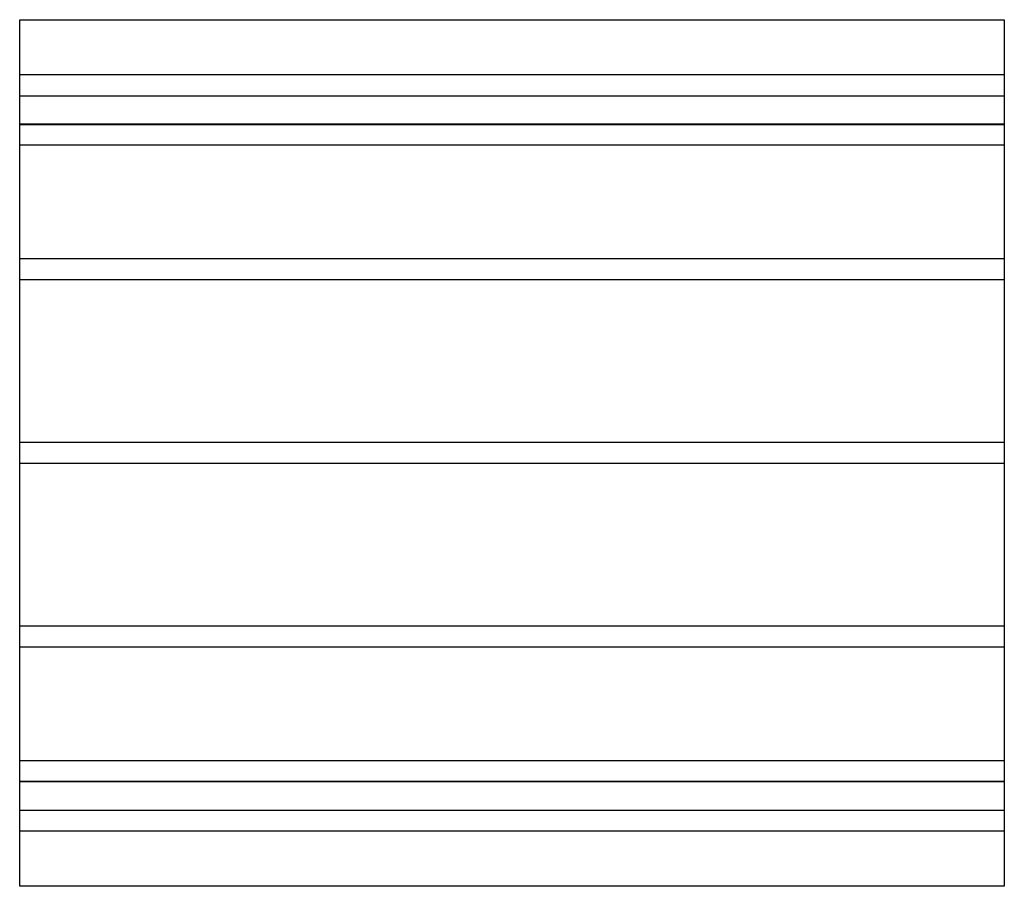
# Model space of a CAD drawing. Header units: millimetres. Extents: x -375 to 375, y -330 to 330.
import ezdxf

# ---------------------------------------------------------------- set-up
doc = ezdxf.new("R2010")
doc.units = ezdxf.units.MM
doc.layers.add('HIDDEN', color=7, linetype='Continuous')
doc.layers.add('THICK', color=7, linetype='Continuous')

msp = doc.modelspace()

# ---------------------------------------------------------------- linework, layer by layer
at = {"layer": 'HIDDEN'}
for p, q in [((375, 288), (-375, 288)), ((-375, 272), (375, 272)), ((375, 250.49), (-375, 250.49)), ((375, 250.49), (-375, 250.49)), ((375, 250), (-375, 250)), ((375, 234.49), (-375, 234.49)), ((375, 234.49), (-375, 234.49)), ((375, 148), (-375, 148)), ((375, 148), (-375, 148)), ((375, 132), (-375, 132)), ((375, 132), (-375, 132)), ((375, 8), (-375, 8)), ((375, 8), (-375, 8)), ((375, -8), (-375, -8)), ((375, -8), (-375, -8)), ((375, -132), (-375, -132)), ((375, -132), (-375, -132)), ((375, -148), (-375, -148)), ((375, -148), (-375, -148)), ((375, -234.49), (-375, -234.49)), ((375, -234.49), (-375, -234.49)), ((-375, -250), (375, -250)), ((375, -250.49), (-375, -250.49)), ((375, -250.49), (-375, -250.49)), ((-375, -272), (375, -272)), ((375, -288), (-375, -288))]:
    msp.add_line(p, q, dxfattribs=at)
at = {"layer": 'THICK'}
for p, q in [((-375, -330), (-375, 330)), ((-375, 330), (375, 330)), ((375, 330), (375, -330)), ((375, -330), (-375, -330))]:
    msp.add_line(p, q, dxfattribs=at)

doc.saveas('drawing.dxf')
